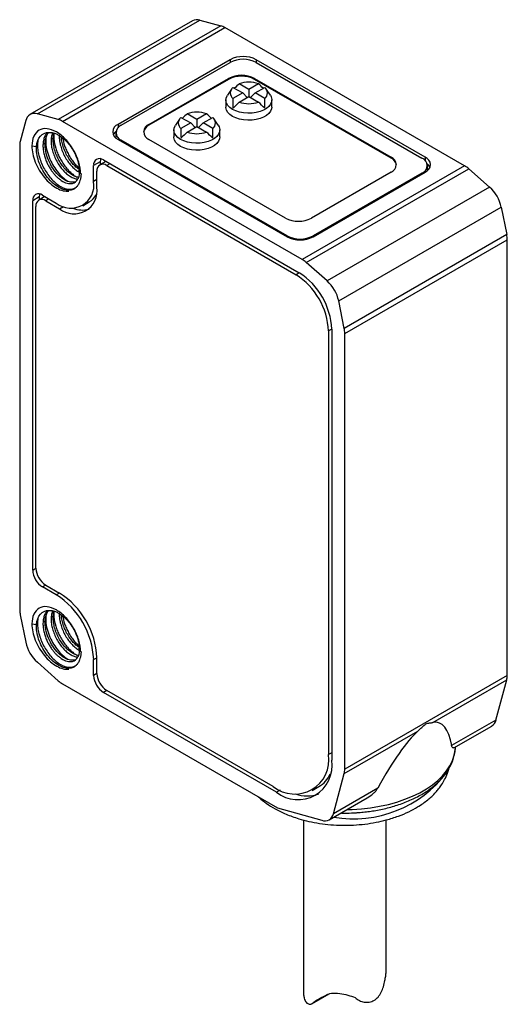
# Model space of a CAD drawing. Header units: millimetres. Extents: x 7 to 546, y 7 to 419.
# Tile 4 of 6: x 234 to 255, y 141 to 183. Entities that reach past the tile are written whole.
import ezdxf

# ---------------------------------------------------------------- set-up
doc = ezdxf.new("R2010")
doc.units = ezdxf.units.MM

msp = doc.modelspace()

# ---------------------------------------------------------------- linework, layer by layer
for p, q in [((241.15, 183.359), (234.079, 179.277)), ((234.399, 179.305), (241.47, 183.387)), ((242.382, 183.138), (235.311, 179.056)), ((241.47, 183.387), (242.382, 183.138)), ((235.491, 178.979), (242.563, 183.061)), ((252.985, 177.044), (242.563, 183.061)), ((242.789, 181.665), (237.91, 178.848)), ((238.051, 178.807), (242.789, 181.542)), ((242.789, 181.665), (242.789, 181.542)), ((251.274, 177.419), (243.92, 181.665)), ((243.92, 181.665), (243.92, 181.542)), ((243.92, 181.542), (251.133, 177.378)), ((239.253, 178.848), (242.718, 180.848)), ((242.718, 180.807), (239.253, 178.807)), ((242.718, 180.807), (242.718, 180.848)), ((243.602, 180.371), (243.18, 180.614)), ((244.024, 180.614), (243.602, 180.371)), ((243.849, 180.848), (249.789, 177.419)), ((243.849, 180.807), (243.849, 180.848)), ((249.789, 177.378), (243.849, 180.807)), ((242.846, 180.383), (242.668, 180.116)), ((242.911, 180.459), (243.333, 180.215)), ((243.333, 180.215), (242.911, 179.972)), ((243.333, 180.215), (243.53, 180.019)), ((243.602, 180.371), (243.602, 180.06)), ((243.871, 180.215), (243.674, 180.019)), ((243.871, 180.215), (244.293, 180.459)), ((244.293, 179.972), (243.871, 180.215)), ((244.536, 180.116), (244.358, 180.383)), ((242.602, 179.909), (242.602, 179.603)), ((243.18, 179.816), (243.602, 180.06)), ((243.602, 180.06), (244.024, 179.816)), ((244.602, 179.603), (244.602, 179.909)), ((235.311, 179.056), (234.399, 179.305)), ((241.339, 179.064), (240.917, 179.308)), ((241.762, 179.308), (241.339, 179.064)), ((233.896, 179.014), (233.655, 178.099)), ((245.914, 172.962), (235.491, 178.979)), ((237.91, 178.848), (237.91, 178.697)), ((239.253, 178.848), (239.253, 178.807)), ((240.583, 179.077), (240.406, 178.81)), ((240.648, 179.153), (241.071, 178.909)), ((241.071, 178.909), (240.648, 178.665)), ((241.071, 178.909), (241.267, 178.712)), ((241.339, 179.064), (241.339, 178.754)), ((241.608, 178.909), (241.412, 178.712)), ((241.608, 178.909), (242.03, 179.153)), ((242.03, 178.665), (241.608, 178.909)), ((242.273, 178.81), (242.096, 179.077)), ((237.817, 178.481), (237.817, 178.276)), ((240.339, 178.603), (240.339, 178.297)), ((240.917, 178.51), (241.339, 178.754)), ((241.339, 178.754), (241.762, 178.51)), ((242.339, 178.297), (242.339, 178.603)), ((234.646, 177.984), (234.739, 178.037)), ((235.092, 178.242), (235, 178.188)), ((237.817, 178.259), (237.817, 178.276)), ((237.91, 178.195), (245.264, 173.949)), ((245.264, 173.99), (238.051, 178.154)), ((238.051, 178.113), (238.051, 178.154)), ((245.193, 174.766), (239.253, 178.195)), ((233.632, 177.905), (233.632, 157.703)), ((234.162, 177.909), (234.364, 177.88)), ((237.132, 177.215), (236.849, 177.052)), ((237.381, 177.235), (237.115, 177.081)), ((237.132, 177.215), (237.132, 177.091)), ((237.273, 177.297), (245.794, 172.378)), ((237.556, 177.133), (237.415, 177.052)), ((249.789, 177.378), (249.789, 177.419)), ((251.274, 177.419), (251.274, 177.268)), ((236.276, 176.701), (236.211, 176.852)), ((236.849, 176.358), (236.849, 177.052)), ((236.991, 176.113), (236.991, 176.807)), ((237.415, 177.052), (245.653, 172.296)), ((252.985, 177.044), (245.914, 172.962)), ((246.094, 172.831), (253.166, 176.913)), ((249.789, 176.766), (246.324, 174.766)), ((246.395, 173.949), (251.274, 176.766)), ((251.133, 176.725), (246.395, 173.99)), ((251.133, 176.684), (251.133, 176.725)), ((251.367, 176.848), (251.366, 176.83)), ((251.367, 176.848), (251.367, 177.052)), ((253.166, 176.913), (254.078, 176.108)), ((236.991, 176.439), (236.849, 176.358)), ((254.078, 176.108), (247.007, 172.026)), ((234.48, 175.684), (234.197, 175.52)), ((234.197, 159.435), (234.197, 175.52)), ((234.729, 175.704), (234.463, 175.55)), ((234.48, 175.684), (234.48, 175.56)), ((234.622, 175.765), (235.223, 175.418)), ((234.905, 175.602), (234.763, 175.52)), ((234.763, 175.52), (235.364, 175.173)), ((236.373, 175.305), (236.656, 175.468)), ((234.339, 159.516), (234.339, 175.275)), ((235.364, 175.173), (235.536, 175.273)), ((247.51, 171.154), (254.581, 175.236)), ((254.581, 175.236), (254.822, 174.044)), ((245.264, 173.949), (245.264, 173.99)), ((246.395, 173.949), (246.395, 173.99)), ((254.822, 174.044), (247.751, 169.962)), ((247.774, 169.741), (254.845, 173.823)), ((254.845, 154.846), (254.845, 173.823)), ((247.007, 172.026), (246.094, 172.831)), ((245.794, 172.378), (245.653, 172.296)), ((247.751, 169.962), (247.51, 171.154)), ((247.208, 169.928), (247.067, 169.847)), ((247.067, 169.847), (247.067, 151.393)), ((247.208, 169.928), (247.208, 151.148)), ((247.774, 150.764), (247.774, 169.741)), ((234.197, 159.435), (234.339, 159.516)), ((234.763, 158.781), (234.622, 158.7)), ((235.223, 158.353), (234.622, 158.7)), ((234.763, 158.781), (235.364, 158.434)), ((235.364, 158.434), (235.223, 158.353)), ((233.655, 157.482), (233.896, 156.29)), ((235.092, 157.42), (235, 157.366)), ((234.162, 157.087), (234.364, 157.058)), ((234.646, 157.162), (234.739, 157.216)), ((236.276, 155.879), (236.211, 156.031)), ((234.399, 155.418), (235.311, 154.613)), ((236.849, 155.536), (236.991, 155.617)), ((236.849, 154.842), (236.849, 155.536)), ((236.991, 154.923), (236.991, 155.617)), ((236.991, 154.923), (236.849, 154.842)), ((254.845, 154.846), (247.774, 150.764)), ((235.491, 154.482), (244.854, 149.078)), ((251.612, 152.797), (254.821, 154.649)), ((254.354, 152.902), (254.821, 154.649)), ((237.415, 154.189), (237.273, 154.107)), ((244.804, 149.759), (237.273, 154.107)), ((244.663, 150.004), (237.415, 154.189)), ((254.354, 152.902), (252.425, 151.788)), ((247.75, 150.567), (250.959, 152.419)), ((252.524, 151.69), (254.171, 152.641)), ((247.208, 151.474), (247.067, 151.393)), ((252.591, 151.69), (252.593, 151.73)), ((247.283, 148.82), (247.75, 150.567)), ((244.965, 149.852), (244.804, 149.759)), ((246.363, 149.836), (246.645, 149.999)), ((249.212, 149.933), (247.283, 148.82)), ((247.1, 148.559), (248.747, 149.509)), ((244.854, 149.078), (246.774, 148.533)), ((245.974, 148.551), (245.974, 141.083)), ((249.574, 141.984), (249.574, 148.547)), ((246.339, 140.543), (247.095, 140.979)), ((246.824, 140.833), (246.399, 140.588)), ((246.932, 140.896), (247.035, 140.955))]:
    msp.add_line(p, q)
at = {"flags": 128}
for points in [[(244.536, 180.116), (244.575, 180.041), (244.601, 179.936), (244.592, 179.83), (244.55, 179.726), (244.476, 179.628), (244.371, 179.54), (244.241, 179.465), (244.089, 179.405), (243.92, 179.362), (243.74, 179.338), (243.556, 179.333), (243.373, 179.347), (243.198, 179.381), (243.037, 179.433), (242.895, 179.501), (242.777, 179.583), (242.687, 179.676), (242.629, 179.777), (242.603, 179.883), (242.612, 179.989), (242.654, 180.093), (242.668, 180.116)], [(244.602, 179.603), (244.592, 179.523), (244.55, 179.42), (244.476, 179.322), (244.371, 179.234), (244.241, 179.159), (244.089, 179.099), (243.92, 179.056), (243.74, 179.031), (243.556, 179.026), (243.373, 179.041), (243.198, 179.075), (243.037, 179.127), (242.895, 179.195), (242.777, 179.277), (242.687, 179.37), (242.629, 179.471), (242.603, 179.576), (242.602, 179.603)], [(242.273, 178.81), (242.313, 178.735), (242.338, 178.63), (242.33, 178.523), (242.287, 178.42), (242.213, 178.322), (242.109, 178.234), (241.978, 178.159), (241.826, 178.099), (241.657, 178.056), (241.477, 178.031), (241.293, 178.026), (241.11, 178.041), (240.935, 178.075), (240.774, 178.127), (240.632, 178.195), (240.514, 178.277), (240.424, 178.37), (240.366, 178.471), (240.34, 178.576), (240.349, 178.683), (240.391, 178.786), (240.406, 178.81)], [(242.339, 178.297), (242.33, 178.217), (242.287, 178.113), (242.213, 178.016), (242.109, 177.928), (241.978, 177.853), (241.826, 177.792), (241.657, 177.749), (241.477, 177.725), (241.293, 177.72), (241.11, 177.735), (240.935, 177.769), (240.774, 177.821), (240.632, 177.889), (240.514, 177.971), (240.424, 178.064), (240.366, 178.165), (240.34, 178.27), (240.339, 178.297)], [(237.15, 177.347), (237.14, 177.306), (237.132, 177.215)], [(234.499, 175.815), (234.488, 175.775), (234.48, 175.684)], [(247.87, 149.003), (248.094, 149.009), (248.499, 149.034), (248.899, 149.079), (249.291, 149.144), (249.672, 149.227), (250.039, 149.329), (250.391, 149.448), (250.723, 149.584), (251.035, 149.736), (251.323, 149.902), (251.586, 150.082), (251.821, 150.274), (252.028, 150.477), (252.204, 150.689), (252.349, 150.909), (252.46, 151.135), (252.539, 151.366), (252.583, 151.6), (252.591, 151.69)]]:
    msp.add_lwpolyline(points, dxfattribs=at)
for centre, radius, start, end in [((241.343, 182.993), 0.413, 72.0774, 117.7765), ((242.173, 182.399), 0.768, 59.5092, 74.1814), ((243.355, 180.573), 1.23, 62.6097, 117.3903), ((243.355, 180.45), 1.23, 62.6097, 117.3903), ((243.284, 179.756), 1.23, 62.6097, 117.3903), ((243.284, 179.716), 1.23, 62.6097, 117.3903), ((243.602, 179.36), 1.323, 71.3858, 108.6142), ((243.108, 180.215), 0.314, 128.9933, 231.0067), ((244.096, 180.215), 0.314, 308.9933, 51.0067), ((243.602, 181.071), 1.323, 251.3858, 288.6142), ((234.273, 178.942), 0.384, 70.7392, 169.2715), ((241.339, 178.054), 1.323, 71.3858, 108.6142), ((235.102, 178.317), 0.768, 59.5092, 74.1814), ((238.034, 178.521), 0.349, 110.7834, 249.2166), ((239.377, 178.521), 0.349, 110.7834, 249.2166), ((240.846, 178.909), 0.314, 128.9933, 231.0067), ((241.833, 178.909), 0.314, 308.9933, 51.0067), ((238.096, 178.198), 0.441, 128.0482, 152.8886), ((238.175, 178.481), 0.349, 110.7834, 249.2166), ((239.425, 178.434), 0.411, 114.703, 170.6238), ((241.339, 179.764), 1.323, 251.3858, 288.6142), ((234.399, 177.911), 0.768, 165.8238, 180.4933), ((237.108, 177.094), 0.262, 50.7967, 189.214), ((249.665, 177.093), 0.349, 290.7834, 69.2166), ((249.618, 177.005), 0.411, 9.3762, 65.297), ((251.009, 177.052), 0.349, 290.7834, 69.2166), ((251.15, 177.093), 0.349, 290.7834, 69.2166), ((237.249, 176.849), 0.262, 50.7967, 189.214), ((251.088, 176.769), 0.441, 27.1114, 51.9518), ((252.417, 176.072), 1.126, 48.3062, 59.6662), ((235.854, 176.202), 1.007, 231.1474, 8.8634), ((235.996, 175.957), 1.007, 231.1471, 8.8636), ((252.977, 174.892), 1.641, 12.1276, 47.8724), ((234.456, 175.562), 0.262, 50.7967, 189.214), ((234.598, 175.317), 0.262, 50.7967, 189.214), ((236.224, 176.194), 0.845, 300.7274, 331.0445), ((236.354, 176.195), 1.079, 247.6769, 285.7298), ((245.759, 175.858), 1.23, 242.6097, 297.3903), ((245.829, 175.082), 1.23, 242.6097, 297.3903), ((245.829, 175.041), 1.23, 242.6097, 297.3903), ((253.719, 173.816), 1.126, 0.3364, 11.6948), ((245.346, 171.99), 1.126, 48.3062, 59.6662), ((243.996, 169.707), 3.074, 2.6055, 57.3945), ((244.138, 169.789), 3.074, 2.6055, 57.3945), ((245.906, 170.81), 1.641, 12.1276, 47.8724), ((246.648, 169.734), 1.126, 0.3364, 11.6948), ((235.119, 159.476), 0.922, 182.6055, 237.3945), ((235.26, 159.558), 0.922, 182.6055, 237.3945), ((233.328, 155.381), 3.525, 2.5201, 57.4799), ((233.469, 155.462), 3.525, 2.5202, 57.4798), ((234.758, 157.71), 1.126, 180.3364, 191.6948), ((235.5, 156.634), 1.641, 192.1276, 227.8724), ((237.77, 154.884), 0.922, 182.6055, 237.3945), ((237.912, 154.965), 0.922, 182.6055, 237.3945), ((254.079, 154.839), 0.766, 345.616, 0.5075), ((236.06, 155.454), 1.126, 228.3062, 239.6662), ((253.952, 152.99), 0.412, 302.158, 347.6942), ((245.597, 151.163), 1.488, 231.1301, 8.8806), ((245.738, 150.918), 1.488, 231.1301, 8.8806), ((245.987, 151.096), 1.279, 300.9874, 334.9765), ((248.141, 153.72), 5.121, 260.4585, 322.6869), ((247.008, 150.757), 0.766, 345.616, 0.5075), ((246.132, 151.09), 1.496, 250.4504, 289.8299), ((246.906, 148.894), 0.384, 249.9239, 348.8894)]:
    msp.add_arc(centre, radius, start, end)
for centre, major_axis, ratio, start_param, end_param in [((240.907, 172.984), (3.015, 7.934), 0.195473, 0.361135, 0.437856), ((246.297, 172.984), (-3.015, 7.934), 0.195473, 5.84533, 5.92205), ((246.297, 172.984), (-3.015, 7.934), 0.195473, 0.424344, 0.526538), ((240.907, 176.096), (3.347, 4.436), 0.122818, 0.674801, 0.776996), ((246.297, 176.096), (-3.347, 4.436), 0.122818, 5.50619, 5.608384), ((240.907, 172.984), (3.015, 7.934), 0.195473, 5.756647, 5.858842), ((238.644, 171.678), (3.015, 7.934), 0.195473, 0.361135, 0.436554), ((244.035, 171.678), (-3.015, 7.934), 0.195473, 5.84533, 5.92205), ((244.035, 171.678), (-3.015, 7.934), 0.195473, 0.424344, 0.526538), ((238.644, 174.79), (3.347, 4.436), 0.122818, 0.674801, 0.776996), ((244.035, 174.79), (-3.347, 4.436), 0.122818, 5.50619, 5.608384), ((238.644, 171.678), (3.015, 7.934), 0.195473, 5.756647, 5.858842), ((248.313, 141.477), (3.545, 11.306), 0.19853, 5.918287, 6.384533), ((248.313, 141.477), (3.545, 11.306), 0.19853, 0.323998, 0.790244)]:
    msp.add_ellipse(centre, major_axis=major_axis, ratio=ratio, start_param=start_param, end_param=end_param)
for points, knots in [([(236.28, 176.693), (236.28, 176.851), (236.253, 177.026), (236.148, 177.38), (236.07, 177.56), (235.875, 177.898), (235.758, 178.056), (235.502, 178.326), (235.364, 178.437), (235.087, 178.598), (234.948, 178.646), (234.692, 178.672), (234.574, 178.65), (234.377, 178.537), (234.298, 178.447), (234.191, 178.213), (234.163, 178.069), (234.162, 177.909)], [0, 0, 0, 0, 0.125, 0.125, 0.25, 0.25, 0.375, 0.375, 0.5, 0.5, 0.625, 0.625, 0.75, 0.75, 0.875, 0.875, 1, 1, 1, 1]), ([(234.364, 177.88), (234.377, 178.069), (234.436, 178.227), (234.625, 178.441), (234.754, 178.497), (234.901, 178.498)], [0, 0, 0, 0, 0.5, 0.5, 1, 1, 1, 1]), ([(234.827, 178.483), (234.795, 178.44), (234.729, 178.355), (234.668, 178.185), (234.653, 178.051), (234.646, 177.984)], [0, 0, 0, 0, 0.330928, 0.665464, 1, 1, 1, 1]), ([(234.739, 178.037), (234.746, 178.104), (234.76, 178.238), (234.814, 178.393), (234.87, 178.466), (234.892, 178.496)], [0, 0, 0, 0, 0.371242, 0.742484, 1, 1, 1, 1]), ([(234.901, 178.498), (234.924, 178.498), (234.971, 178.499), (235.043, 178.49), (235.116, 178.472), (235.188, 178.448), (235.259, 178.417), (235.416, 178.333), (235.629, 178.163), (235.831, 177.916), (235.954, 177.724), (236.041, 177.562), (236.115, 177.391), (236.174, 177.212), (236.214, 177.029), (236.221, 176.913), (236.225, 176.854)], [0, 0, 0, 0, 0.043524, 0.085902, 0.127134, 0.16722, 0.20616, 0.243954, 0.425304, 0.550569, 0.619315, 0.689378, 0.762478, 0.838615, 0.917789, 1, 1, 1, 1]), ([(235.062, 178.478), (235.05, 178.447), (235.015, 178.362), (235.006, 178.256), (235, 178.188)], [0, 0, 0, 0, 0.357171, 1, 1, 1, 1]), ([(235.092, 178.242), (235.097, 178.311), (235.102, 178.391), (235.127, 178.455), (235.13, 178.464)], [0, 0, 0, 0, 0.862206, 1, 1, 1, 1]), ([(235.122, 178.443), (235.118, 178.363), (235.109, 178.164), (235.175, 177.871), (235.267, 177.605), (235.359, 177.402), (235.47, 177.205), (235.599, 177.019), (235.743, 176.848), (235.898, 176.702), (236.025, 176.601), (236.098, 176.564), (236.117, 176.554)], [0, 0, 0, 0, 0.119936, 0.294224, 0.384388, 0.476397, 0.570262, 0.665992, 0.763559, 0.862997, 0.964282, 1, 1, 1, 1]), ([(234.424, 178.151), (234.416, 178.102), (234.397, 177.978), (234.412, 177.752), (234.462, 177.487), (234.549, 177.218), (234.669, 176.957), (234.817, 176.712), (234.986, 176.493), (235.17, 176.308), (235.326, 176.19), (235.444, 176.122), (235.523, 176.084), (235.641, 176.039), (235.785, 176.012), (235.933, 176.027), (236.035, 176.071), (236.098, 176.113), (236.124, 176.142), (236.133, 176.151)], [0, 0, 0, 0, 0.048436, 0.123133, 0.197824, 0.27252, 0.347213, 0.421906, 0.496601, 0.571293, 0.64599, 0.678518, 0.709668, 0.73944, 0.820321, 0.888821, 0.944921, 0.982309, 1, 1, 1, 1]), ([(236.059, 176.346), (235.99, 176.331), (235.849, 176.302), (235.584, 176.408), (235.313, 176.619), (235.065, 176.924), (234.872, 177.287), (234.748, 177.678), (234.742, 177.918), (234.739, 178.037)], [0, 0, 0, 0, 0.1358096, 0.2798413, 0.423873, 0.5679048, 0.7119365, 0.8559683, 1, 1, 1, 1]), ([(234.766, 178.231), (234.764, 178.137), (234.76, 177.934), (234.84, 177.594), (234.973, 177.252), (235.146, 176.947), (235.342, 176.693), (235.537, 176.497), (235.666, 176.411), (235.725, 176.371)], [0, 0, 0, 0, 0.140831, 0.305312, 0.462161, 0.611413, 0.753038, 0.887037, 1, 1, 1, 1]), ([(235, 178.188), (234.999, 178.117), (234.999, 177.976), (235.04, 177.746), (235.111, 177.515), (235.211, 177.289), (235.334, 177.077), (235.477, 176.887), (235.633, 176.726), (235.796, 176.599), (235.957, 176.515), (236.083, 176.473), (236.148, 176.475), (236.165, 176.476)], [0, 0, 0, 0, 0.0963458, 0.1926916, 0.2890375, 0.3853833, 0.4817291, 0.5780749, 0.6744208, 0.7707666, 0.8671124, 0.9634582, 1, 1, 1, 1]), ([(236.195, 176.532), (236.147, 176.543), (236.048, 176.566), (235.887, 176.654), (235.725, 176.779), (235.569, 176.941), (235.427, 177.131), (235.303, 177.342), (235.203, 177.568), (235.132, 177.8), (235.091, 178.029), (235.092, 178.171), (235.092, 178.242)], [0, 0, 0, 0, 0.0949342, 0.195497, 0.2960599, 0.3966228, 0.4971857, 0.5977485, 0.6983114, 0.7988743, 0.8994371, 1, 1, 1, 1]), ([(235.353, 178.392), (235.353, 178.322), (235.352, 178.18), (235.394, 177.95), (235.464, 177.719), (235.564, 177.493), (235.688, 177.281), (235.831, 177.091), (235.986, 176.931), (236.123, 176.82), (236.205, 176.78), (236.233, 176.766)], [0, 0, 0, 0, 0.117384, 0.234769, 0.352153, 0.469538, 0.586922, 0.704306, 0.821691, 0.939075, 1, 1, 1, 1]), ([(236.207, 176.891), (236.164, 176.922), (236.067, 176.992), (235.923, 177.145), (235.78, 177.334), (235.656, 177.547), (235.556, 177.773), (235.487, 178.003), (235.451, 178.179), (235.45, 178.27), (235.45, 178.289)], [0, 0, 0, 0, 0.111226, 0.252867, 0.394508, 0.536149, 0.67779, 0.819431, 0.961072, 1, 1, 1, 1]), ([(235.499, 178.253), (235.523, 178.141), (235.56, 177.963), (235.66, 177.718), (235.758, 177.522), (235.874, 177.332), (236.007, 177.157), (236.117, 177.03), (236.184, 176.973), (236.199, 176.96)], [0, 0, 0, 0, 0.231494, 0.370325, 0.511975, 0.656398, 0.803631, 0.953666, 1, 1, 1, 1]), ([(234.162, 177.909), (234.163, 177.693), (234.214, 177.448), (234.404, 176.967), (234.543, 176.732), (234.869, 176.334), (235.056, 176.172), (235.429, 175.966), (235.614, 175.921), (235.773, 175.942)], [0, 0, 0, 0, 0.25, 0.25, 0.5, 0.5, 0.75, 0.75, 1, 1, 1, 1]), ([(235.775, 175.972), (235.619, 175.967), (235.442, 176.025), (235.096, 176.25), (234.927, 176.415), (234.642, 176.805), (234.527, 177.029), (234.381, 177.472), (234.35, 177.691), (234.364, 177.88)], [0, 0, 0, 0, 0.25, 0.25, 0.5, 0.5, 0.75, 0.75, 1, 1, 1, 1]), ([(234.646, 177.984), (234.645, 177.951), (234.643, 177.886), (234.65, 177.784), (234.662, 177.683), (234.681, 177.582), (234.705, 177.484), (234.735, 177.388), (234.768, 177.295), (234.804, 177.205), (234.844, 177.12), (234.886, 177.039), (234.929, 176.962), (234.974, 176.891), (235.019, 176.824), (235.065, 176.762), (235.111, 176.705), (235.156, 176.652), (235.201, 176.604), (235.245, 176.561), (235.287, 176.521), (235.328, 176.486), (235.367, 176.455), (235.405, 176.427), (235.514, 176.353), (235.7, 176.266), (235.971, 176.255), (236.156, 176.402), (236.225, 176.612), (236.241, 176.749), (236.24, 176.823), (236.239, 176.857)], [0, 0, 0, 0, 0.029688, 0.05866, 0.086915, 0.114447, 0.141258, 0.167353, 0.192731, 0.21739, 0.241327, 0.264543, 0.287041, 0.308822, 0.329884, 0.350226, 0.369847, 0.388746, 0.406927, 0.424389, 0.441133, 0.457158, 0.472463, 0.487046, 0.500909, 0.598279, 0.700481, 0.849397, 0.924404, 0.964914, 1, 1, 1, 1]), ([(236.301, 176.702), (236.301, 176.688), (236.3, 176.659), (236.295, 176.603), (236.282, 176.511), (236.256, 176.404), (236.212, 176.28), (236.15, 176.169), (236.063, 176.075), (235.967, 176.015), (235.871, 175.981), (235.806, 175.975), (235.775, 175.972)], [0, 0, 0, 0, 0.03269, 0.063861, 0.127234, 0.252929, 0.350796, 0.503376, 0.648832, 0.780013, 0.897039, 1, 1, 1, 1]), ([(236.28, 155.871), (236.28, 156.029), (236.253, 156.204), (236.148, 156.558), (236.07, 156.738), (235.875, 157.076), (235.758, 157.234), (235.502, 157.504), (235.364, 157.616), (235.087, 157.776), (234.948, 157.824), (234.692, 157.85), (234.574, 157.828), (234.377, 157.715), (234.298, 157.625), (234.191, 157.391), (234.163, 157.247), (234.162, 157.087)], [0, 0, 0, 0, 0.125, 0.125, 0.25, 0.25, 0.375, 0.375, 0.5, 0.5, 0.625, 0.625, 0.75, 0.75, 0.875, 0.875, 1, 1, 1, 1]), ([(234.364, 157.058), (234.377, 157.248), (234.436, 157.405), (234.625, 157.619), (234.754, 157.675), (234.901, 157.676)], [0, 0, 0, 0, 0.5, 0.5, 1, 1, 1, 1]), ([(234.827, 157.661), (234.795, 157.619), (234.729, 157.533), (234.668, 157.363), (234.653, 157.229), (234.646, 157.162)], [0, 0, 0, 0, 0.330928, 0.665464, 1, 1, 1, 1]), ([(234.739, 157.216), (234.746, 157.282), (234.76, 157.416), (234.814, 157.571), (234.87, 157.644), (234.892, 157.674)], [0, 0, 0, 0, 0.371242, 0.742484, 1, 1, 1, 1]), ([(234.766, 157.409), (234.764, 157.315), (234.76, 157.113), (234.84, 156.772), (234.973, 156.431), (235.146, 156.125), (235.342, 155.872), (235.537, 155.675), (235.666, 155.589), (235.725, 155.55)], [0, 0, 0, 0, 0.140831, 0.305312, 0.462161, 0.611413, 0.753038, 0.887037, 1, 1, 1, 1]), ([(234.901, 157.676), (234.924, 157.677), (234.971, 157.678), (235.043, 157.668), (235.116, 157.651), (235.188, 157.626), (235.259, 157.595), (235.416, 157.511), (235.629, 157.342), (235.831, 157.094), (235.954, 156.902), (236.041, 156.741), (236.115, 156.569), (236.174, 156.39), (236.214, 156.207), (236.221, 156.091), (236.225, 156.033)], [0, 0, 0, 0, 0.043524, 0.085902, 0.127134, 0.16722, 0.20616, 0.243954, 0.425304, 0.550569, 0.619315, 0.689378, 0.762478, 0.838615, 0.917789, 1, 1, 1, 1]), ([(235.062, 157.656), (235.05, 157.626), (235.015, 157.541), (235.006, 157.435), (235, 157.366)], [0, 0, 0, 0, 0.357171, 1, 1, 1, 1]), ([(236.195, 155.71), (236.147, 155.721), (236.048, 155.744), (235.887, 155.832), (235.725, 155.957), (235.569, 156.119), (235.427, 156.309), (235.303, 156.521), (235.203, 156.747), (235.132, 156.978), (235.091, 157.207), (235.092, 157.349), (235.092, 157.42)], [0, 0, 0, 0, 0.094934, 0.195497, 0.29606, 0.396623, 0.497186, 0.597749, 0.698311, 0.798874, 0.899437, 1, 1, 1, 1]), ([(235.092, 157.42), (235.097, 157.489), (235.102, 157.569), (235.127, 157.634), (235.13, 157.642)], [0, 0, 0, 0, 0.8622062, 1, 1, 1, 1]), ([(235.122, 157.622), (235.118, 157.541), (235.109, 157.343), (235.175, 157.049), (235.267, 156.783), (235.359, 156.58), (235.47, 156.383), (235.599, 156.197), (235.743, 156.027), (235.898, 155.88), (236.025, 155.78), (236.098, 155.742), (236.117, 155.732)], [0, 0, 0, 0, 0.119936, 0.294224, 0.384388, 0.476397, 0.570262, 0.665992, 0.763559, 0.862997, 0.964282, 1, 1, 1, 1]), ([(235.353, 157.571), (235.353, 157.5), (235.352, 157.358), (235.394, 157.129), (235.464, 156.898), (235.564, 156.672), (235.688, 156.46), (235.831, 156.269), (235.986, 156.11), (236.123, 155.998), (236.205, 155.958), (236.233, 155.944)], [0, 0, 0, 0, 0.117384, 0.234769, 0.352153, 0.469538, 0.586922, 0.704306, 0.821691, 0.939075, 1, 1, 1, 1]), ([(236.207, 156.069), (236.164, 156.1), (236.067, 156.171), (235.923, 156.324), (235.78, 156.513), (235.656, 156.725), (235.556, 156.951), (235.487, 157.181), (235.451, 157.357), (235.45, 157.448), (235.45, 157.468)], [0, 0, 0, 0, 0.111226, 0.252867, 0.394508, 0.536149, 0.67779, 0.819431, 0.961072, 1, 1, 1, 1]), ([(235.499, 157.431), (235.523, 157.32), (235.56, 157.142), (235.66, 156.897), (235.758, 156.7), (235.874, 156.51), (236.007, 156.335), (236.117, 156.209), (236.184, 156.151), (236.199, 156.138)], [0, 0, 0, 0, 0.231494, 0.370325, 0.511975, 0.656398, 0.803631, 0.953666, 1, 1, 1, 1]), ([(234.162, 157.087), (234.163, 156.871), (234.214, 156.626), (234.404, 156.145), (234.543, 155.91), (234.869, 155.512), (235.056, 155.35), (235.429, 155.144), (235.614, 155.099), (235.773, 155.12)], [0, 0, 0, 0, 0.25, 0.25, 0.5, 0.5, 0.75, 0.75, 1, 1, 1, 1]), ([(235.775, 155.15), (235.619, 155.145), (235.442, 155.203), (235.096, 155.428), (234.927, 155.594), (234.642, 155.983), (234.527, 156.207), (234.381, 156.65), (234.35, 156.869), (234.364, 157.058)], [0, 0, 0, 0, 0.25, 0.25, 0.5, 0.5, 0.75, 0.75, 1, 1, 1, 1]), ([(234.424, 157.329), (234.416, 157.28), (234.397, 157.156), (234.412, 156.93), (234.462, 156.665), (234.549, 156.396), (234.669, 156.135), (234.817, 155.89), (234.986, 155.671), (235.17, 155.486), (235.326, 155.369), (235.444, 155.3), (235.523, 155.262), (235.641, 155.217), (235.785, 155.19), (235.933, 155.205), (236.035, 155.249), (236.098, 155.291), (236.124, 155.32), (236.133, 155.329)], [0, 0, 0, 0, 0.0484362, 0.1231328, 0.1978245, 0.2725195, 0.3472129, 0.4219063, 0.4966013, 0.571293, 0.6459895, 0.6785178, 0.7096681, 0.7394398, 0.8203215, 0.8888214, 0.9449215, 0.9823087, 1, 1, 1, 1]), ([(234.646, 157.162), (234.645, 157.129), (234.643, 157.064), (234.65, 156.962), (234.662, 156.861), (234.681, 156.761), (234.705, 156.662), (234.735, 156.566), (234.768, 156.473), (234.804, 156.384), (234.844, 156.298), (234.886, 156.217), (234.929, 156.141), (234.974, 156.069), (235.019, 156.002), (235.065, 155.94), (235.111, 155.883), (235.156, 155.83), (235.201, 155.782), (235.245, 155.739), (235.287, 155.7), (235.328, 155.664), (235.367, 155.633), (235.405, 155.605), (235.514, 155.531), (235.7, 155.445), (235.971, 155.434), (236.156, 155.58), (236.225, 155.79), (236.241, 155.927), (236.24, 156.001), (236.239, 156.036)], [0, 0, 0, 0, 0.029688, 0.05866, 0.086915, 0.114447, 0.141258, 0.167353, 0.192731, 0.21739, 0.241327, 0.264543, 0.287041, 0.308822, 0.329884, 0.350226, 0.369847, 0.388746, 0.406927, 0.424389, 0.441133, 0.457158, 0.472463, 0.487046, 0.500909, 0.598279, 0.700481, 0.849397, 0.924404, 0.964914, 1, 1, 1, 1]), ([(236.059, 155.524), (235.99, 155.51), (235.849, 155.48), (235.584, 155.586), (235.313, 155.797), (235.065, 156.102), (234.872, 156.466), (234.748, 156.856), (234.742, 157.096), (234.739, 157.216)], [0, 0, 0, 0, 0.13581, 0.279841, 0.423873, 0.567905, 0.711937, 0.855968, 1, 1, 1, 1]), ([(235, 157.366), (234.999, 157.296), (234.999, 157.154), (235.04, 156.925), (235.111, 156.693), (235.211, 156.467), (235.334, 156.256), (235.477, 156.065), (235.633, 155.904), (235.796, 155.777), (235.957, 155.693), (236.083, 155.651), (236.148, 155.653), (236.165, 155.654)], [0, 0, 0, 0, 0.096346, 0.192692, 0.289037, 0.385383, 0.481729, 0.578075, 0.674421, 0.770767, 0.867112, 0.963458, 1, 1, 1, 1]), ([(236.301, 155.881), (236.301, 155.866), (236.3, 155.837), (236.295, 155.781), (236.282, 155.689), (236.256, 155.582), (236.212, 155.458), (236.15, 155.347), (236.063, 155.253), (235.967, 155.193), (235.871, 155.159), (235.806, 155.153), (235.775, 155.15)], [0, 0, 0, 0, 0.03269, 0.063861, 0.127234, 0.252929, 0.350796, 0.503376, 0.648832, 0.780013, 0.897039, 1, 1, 1, 1]), ([(250.959, 152.419), (251.018, 152.473), (251.076, 152.527), (251.162, 152.608), (251.191, 152.635), (251.248, 152.687), (251.277, 152.712), (251.336, 152.746), (251.363, 152.753), (251.416, 152.765), (251.441, 152.769), (251.517, 152.782), (251.565, 152.789), (251.612, 152.797)], [0, 0, 0, 0, 0.25, 0.25, 0.375, 0.375, 0.5, 0.5, 0.625, 0.625, 0.75, 0.75, 1, 1, 1, 1]), ([(247.609, 148.853), (247.664, 148.851), (247.849, 148.846), (248.086, 148.854), (248.355, 148.869), (248.583, 148.888), (248.852, 148.92), (249.131, 148.964), (249.417, 149.02), (249.705, 149.089), (249.992, 149.17), (250.273, 149.265), (250.547, 149.373), (250.811, 149.493), (251.063, 149.626), (251.301, 149.77), (251.524, 149.925), (251.729, 150.092), (251.917, 150.269), (252.084, 150.457), (252.231, 150.653), (252.355, 150.859), (252.455, 151.072), (252.529, 151.293), (252.576, 151.503), (252.585, 151.639), (252.589, 151.698)], [0, 0, 0, 0, 0.0221944, 0.0745516, 0.0957841, 0.1309747, 0.1674232, 0.2064279, 0.247021, 0.2888164, 0.3315096, 0.3748895, 0.4188051, 0.4631472, 0.5078358, 0.5528112, 0.5980267, 0.6434257, 0.6889644, 0.7345999, 0.7802953, 0.8260325, 0.8718317, 0.9177732, 0.9640145, 1, 1, 1, 1]), ([(252.522, 151.694), (252.504, 151.688), (252.479, 151.677), (252.443, 151.719), (252.431, 151.765), (252.425, 151.788)], [0, 0, 0, 0, 0.501753, 0.746779, 1, 1, 1, 1]), ([(244.005, 149.568), (244.02, 149.553), (244.125, 149.447), (244.366, 149.265), (244.75, 149.02), (245.222, 148.792), (245.721, 148.612), (246.215, 148.482), (246.681, 148.394), (247.163, 148.338), (247.656, 148.313), (248.155, 148.322), (248.652, 148.365), (249.131, 148.44), (249.622, 148.553), (250.102, 148.705), (250.555, 148.897), (250.908, 149.088), (251.178, 149.265), (251.381, 149.42), (251.565, 149.581), (251.724, 149.741), (251.867, 149.91), (251.999, 150.091), (252.131, 150.316), (252.239, 150.546), (252.279, 150.705), (252.295, 150.767)], [0, 0, 0, 0, 0.00738, 0.052379, 0.102936, 0.159029, 0.218873, 0.264133, 0.309697, 0.355603, 0.401894, 0.44861, 0.495796, 0.542759, 0.587353, 0.642913, 0.694059, 0.740799, 0.772818, 0.801897, 0.828048, 0.857073, 0.88048, 0.907229, 0.938896, 0.976274, 1, 1, 1, 1]), ([(248.744, 149.514), (248.838, 149.571), (248.977, 149.656), (249.13, 149.806), (249.184, 149.89), (249.212, 149.933)], [0, 0, 0, 0, 0.501753, 0.746779, 1, 1, 1, 1]), ([(249.517, 141.555), (249.53, 141.619), (249.556, 141.749), (249.577, 141.898), (249.571, 141.967), (249.569, 141.984)], [0, 0, 0, 0, 0.421226, 0.854682, 1, 1, 1, 1]), ([(248.223, 140.808), (248.281, 140.758), (248.343, 140.716), (248.476, 140.65), (248.548, 140.626), (248.692, 140.602), (248.766, 140.602), (248.911, 140.627), (248.98, 140.652), (249.177, 140.764), (249.285, 140.89), (249.439, 141.194), (249.487, 141.372), (249.517, 141.555)], [0, 0, 0, 0, 0.125, 0.125, 0.25, 0.25, 0.375, 0.375, 0.5, 0.5, 0.75, 0.75, 1, 1, 1, 1]), ([(245.974, 141.083), (245.976, 141.031), (245.979, 140.924), (246.013, 140.751), (246.092, 140.589), (246.224, 140.508), (246.335, 140.531), (246.386, 140.576), (246.399, 140.588)], [0, 0, 0, 0, 0.134994, 0.277155, 0.501318, 0.72667, 0.925419, 1, 1, 1, 1]), ([(246.932, 140.896), (246.998, 140.956), (247.092, 140.99), (247.309, 141.017), (247.432, 141.01), (247.673, 140.976), (247.793, 140.949), (248.018, 140.887), (248.126, 140.851), (248.223, 140.808)], [0, 0, 0, 0, 0.25, 0.25, 0.5, 0.5, 0.75, 0.75, 1, 1, 1, 1])]:
    msp.add_open_spline(points, degree=3, knots=knots)
msp.add_open_spline([(246.399, 140.588), (246.534, 140.701), (246.706, 140.799), (246.932, 140.896)], degree=3)

doc.saveas('drawing.dxf')
